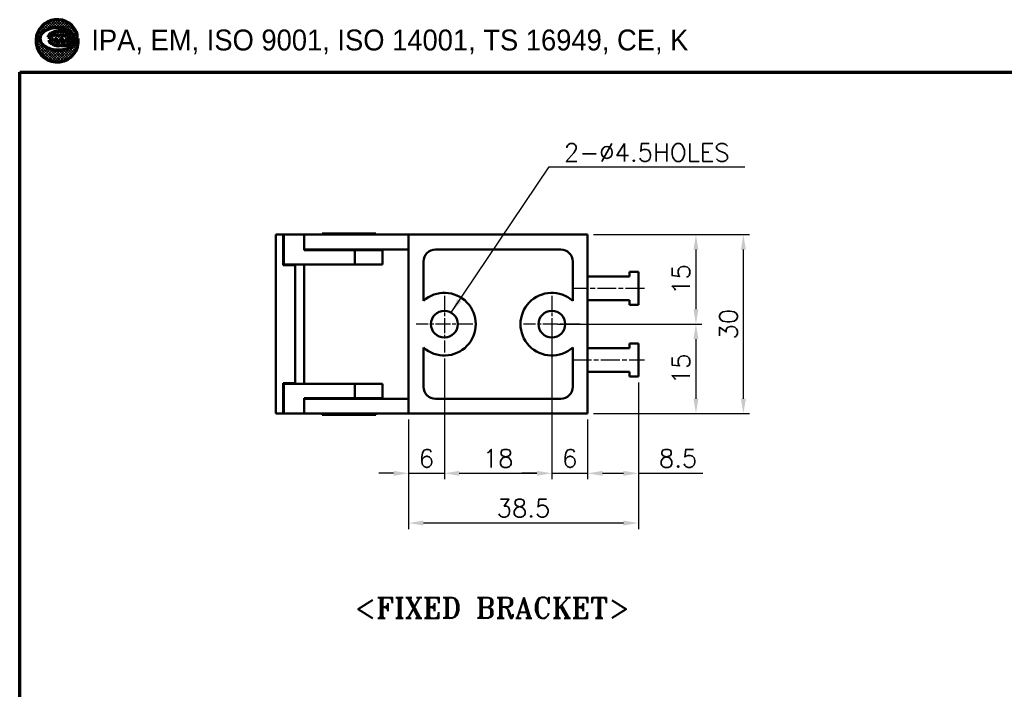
# Model space of a CAD drawing. Header units: millimetres. Extents: x 10 to 410, y -332 to 439.
# Tile 3 of 11: x 10 to 175, y 184 to 296. Entities that reach past the tile are written whole.
import ezdxf

# ---------------------------------------------------------------- set-up
doc = ezdxf.new("R2010")
doc.units = ezdxf.units.MM
doc.linetypes.add('CHAIN', pattern=[0.35429999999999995, 0.2362, -0.0295, 0.0591, -0.0295])
doc.layers.get('0').update_dxf_attribs({"lineweight": 25})
for name, color, linetype, lineweight in [('D', 7, 'Continuous', 25), ('경계(ISO)', 7, 'Continuous', 70), ('기호(ISO)', 7, 'Continuous', 25), ('스케치 형상(ISO)', 7, 'Continuous', 25), ('외형선(ISO)', 7, 'Continuous', 50), ('중심 표식(ISO)', 1, 'CHAIN', 25), ('중심선(ISO)', 1, 'CHAIN', 25), ('치수(ISO)', 7, 'Continuous', 25)]:
    doc.layers.add(name, color=color, linetype=linetype, lineweight=lineweight)
doc.styles.add('주 문자 (ISO)', font='tahoma.ttf')
doc.styles.add('한신치수', font='RomanS.shx')
doc.dimstyles.new('한신체인', dxfattribs={"dimtxt": 3, "dimasz": 2.5, "dimexe": 1, "dimexo": 1, "dimgap": 1, "dimtad": 1, "dimrnd": 1e-08, "dimdsep": 46, "dimtxsty": '한신치수', "dimcen": 0.09, "dimdle": 10, "dimclrd": 3, "dimclre": 3, "dimclrt": 3, "dimazin": 2, "dimtfac": 1.168400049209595, "dimtmove": 0, "dimatfit": 3, "dimfxl": 0, "dimtolj": 1, "dimlwd": -1, "dimlwe": -1, "dimarcsym": 0})
doc.dimstyles.new('한신체인$7', dxfattribs={"dimtxt": 3, "dimasz": 2.5, "dimexe": 1, "dimexo": 1, "dimgap": 1, "dimtad": 1, "dimrnd": 1e-08, "dimdsep": 46, "dimtxsty": '한신치수', "dimcen": 0.09, "dimdle": 10, "dimclrd": 3, "dimclre": 3, "dimclrt": 3, "dimazin": 2, "dimtfac": 1.168400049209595, "dimtmove": 0, "dimatfit": 3, "dimfxl": 0, "dimtolj": 1, "dimlwd": 25, "dimlwe": -1, "dimarcsym": 0})
pattern_1 = [(45, (0, 0), (-0.2245064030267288, 0.2245064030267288), []), (135, (0, 0), (-0.2245064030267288, -0.2245064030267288), [])]

# ---------------------------------------------------------------- blocks, each defined once
blk = doc.blocks.new('경계 도면틀')
at = {"layer": '경계(ISO)', "lineweight": 25}
h = blk.add_hatch(dxfattribs=at)
h.set_pattern_fill('ANSI37', color=256, scale=2.54, style=0)
h.set_pattern_definition(pattern_1)
edge = h.paths.add_edge_path()
edge.add_line((19.81047347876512, 292.6326418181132), (19.79857092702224, 292.6207392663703))
edge.add_arc((18.15139350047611, 292.930926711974), 1.676129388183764, 308.7112019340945, 349.3352671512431, ccw=False)
edge.add_arc((16.63447834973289, 294.8235878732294), 4.101659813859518, 285.46382553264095, 308.7112019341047, ccw=False)
edge.add_arc((16.43263097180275, 295.5532145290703), 4.858691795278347, 262.9720148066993, 285.4638255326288, ccw=False)
edge.add_arc((16.31207947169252, 294.5753501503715), 3.873424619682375, 233.28355094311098, 262.9720148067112, ccw=False)
edge.add_arc((14.91409908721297, 292.7009388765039), 1.535098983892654, 191.6245673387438, 233.2835509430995, ccw=False)
edge.add_arc((14.52716886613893, 292.6213405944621), 1.140066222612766, 142.7466208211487, 191.6245673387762, ccw=False)
edge.add_arc((15.6426153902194, 291.7730315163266), 2.541440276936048, 113.76810811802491, 142.7466208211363, ccw=False)
edge.add_arc((16.14456292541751, 290.633246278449), 3.786856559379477, 96.1155883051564, 113.76810811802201, ccw=False)
edge.add_arc((16.2152321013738, 289.9736765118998), 4.450201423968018, 76.12566468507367, 96.115588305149, ccw=False)
edge.add_arc((16.55634841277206, 291.3547160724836), 3.027657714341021, 46.815064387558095, 76.1256646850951, ccw=False)
edge.add_arc((17.71128142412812, 292.585242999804), 1.340036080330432, 0.5476667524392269, 46.81506438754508, ccw=False)
edge.add_arc((18.4783183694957, 292.5925750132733), 0.5729640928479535, -90, 0.5476667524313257, ccw=False)
edge.add_line((18.4783183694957, 292.0196109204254), (18.03365811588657, 292.0196109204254))
edge.add_line((18.03365811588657, 292.0196109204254), (18.23838297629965, 292.3000615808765))
edge.add_arc((18.01534613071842, 292.3863306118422), 0.2391396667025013, 338.8538918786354, 505.8085891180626)
edge.add_line((17.8175382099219, 292.5207173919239), (17.47709640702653, 292.0196109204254))
edge.add_line((17.47709640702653, 292.0196109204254), (17.03243615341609, 292.0196109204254))
edge.add_line((17.03243615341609, 292.0196109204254), (17.23716101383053, 292.3000615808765))
edge.add_arc((17.01138058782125, 292.3810180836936), 0.2398556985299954, 340.274045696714, 505.808589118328)
edge.add_line((16.8129803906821, 292.51580724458), (16.47587444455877, 292.0196109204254))
edge.add_line((16.47587444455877, 292.0196109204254), (15.99292660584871, 292.0196109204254))
edge.add_line((15.99292660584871, 292.0196109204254), (16.22391209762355, 292.3360357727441))
edge.add_arc((16.01502655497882, 292.3684582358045), 0.2113868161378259, 351.1771591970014, 476.5650511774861)
edge.add_arc((15.51976706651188, 292.8580716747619), 0.5009055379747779, 270.5301886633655, 323.1301023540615, ccw=False)
edge.add_line((15.52440214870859, 292.3571875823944), (14.91364773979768, 292.3543617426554))
edge.add_arc((15.39018631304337, 292.3399047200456), 0.4767578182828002, 178.2623182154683, 231.3171514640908)
edge.add_arc((17.01802832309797, 294.3730306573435), 3.081267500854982, 231.3171514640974, 242.4725885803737)
edge.add_arc((16.51978772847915, 293.4170363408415), 2.00322815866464, 242.4725885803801, 275.756318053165)
edge.add_arc((16.86749715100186, 289.9677466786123), 1.463542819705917, 86.25628827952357, 95.7563180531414, ccw=False)
edge.add_arc((17.19248622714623, 294.934474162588), 3.513805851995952, 266.2562882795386, 298.2348941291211)
edge.add_arc((18.16148453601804, 293.1299397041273), 1.465562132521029, 298.2348941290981, 385.769475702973)
edge.add_arc((16.28821602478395, 292.2255972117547), 3.545699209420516, 25.76947570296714, 366.5920624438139)
h = blk.add_hatch(dxfattribs=at)
h.set_pattern_fill('ANSI37', color=256, scale=2.54, style=0)
h.set_pattern_definition(pattern_1)
edge = h.paths.add_edge_path()
edge.add_line((18.12690101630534, 293.4330375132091), (17.86168296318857, 293.5849738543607))
edge.add_line((17.86168296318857, 293.5849738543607), (17.55212519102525, 293.7046355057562))
edge.add_line((17.55212519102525, 293.7046355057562), (17.21016339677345, 293.7872145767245))
edge.add_line((17.21016339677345, 293.7872145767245), (16.84735151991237, 293.8303349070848))
edge.add_line((16.84735151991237, 293.8303349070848), (16.47693664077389, 293.8318709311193))
edge.add_line((16.47693664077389, 293.8318709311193), (16.11334314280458, 293.7919596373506))
edge.add_line((16.11334314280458, 293.7919596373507), (15.76927683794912, 293.7121175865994))
edge.add_line((15.76927683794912, 293.7121175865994), (15.45785061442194, 293.5954467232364))
edge.add_line((15.45785061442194, 293.5954467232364), (15.18811167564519, 293.4454642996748))
edge.add_line((15.18811167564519, 293.4454642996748), (14.9722938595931, 293.2682444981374))
edge.add_line((14.9722938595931, 293.2682444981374), (14.81725830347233, 293.0699836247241))
edge.add_line((14.81725830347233, 293.0699836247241), (14.72882466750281, 292.8580904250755))
edge.add_line((14.72882466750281, 292.8580904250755), (15.31139322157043, 292.8580904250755))
edge.add_arc((15.31139322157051, 293.1672913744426), 0.3092009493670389, 270, 320.7035197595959)
edge.add_arc((15.9599786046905, 292.7189499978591), 0.4809270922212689, 103.32792332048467, 148.3279233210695, ccw=False)
edge.add_arc((15.95955378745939, 292.7207431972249), 0.4790842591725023, 18.736508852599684, 103.32792332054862, ccw=False)
edge.add_arc((16.95684854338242, 292.579809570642), 0.6184018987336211, 106.526616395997, 151.5266163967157, ccw=False)
edge.add_arc((16.93057143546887, 292.6683685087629), 0.5260267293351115, 23.55147854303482, 106.5266163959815, ccw=False)
edge.add_line((17.41278089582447, 292.8785545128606), (17.41775811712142, 292.8835317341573))
edge.add_arc((17.90371058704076, 292.6092919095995), 0.5579939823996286, 62.412483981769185, 150.5624563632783, ccw=False)
edge.add_arc((17.85725572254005, 292.5203847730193), 0.6583061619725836, 8.858454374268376, 62.41248398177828, ccw=False)
edge.add_arc((18.54638145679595, 292.6277870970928), 0.03913884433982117, 188.8584543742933, 372.6514405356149)
edge.add_line((18.584570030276, 292.6363592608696), (18.57203873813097, 292.8417184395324))
edge.add_line((18.57203873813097, 292.8417184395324), (18.48890675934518, 293.0542456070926))
edge.add_line((18.48890675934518, 293.0542456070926), (18.37573150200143, 293.2046875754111))
edge.add_line((18.37573150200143, 293.2046875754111), (18.26005146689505, 293.3203676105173))
edge.add_line((18.26005146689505, 293.3203676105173), (18.12690101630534, 293.4330375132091))
at = {"color": 7}
for p, q in [((17.41278089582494, 292.8785545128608), (17.41775811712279, 292.8835317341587)), ((18.37573150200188, 293.2046875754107), (18.26005146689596, 293.3203676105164)), ((19.79857092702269, 292.6207392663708), (19.81047347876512, 292.6326418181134)), ((19.80798373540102, 292.6536371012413), (19.80493556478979, 292.6566852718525))]:
    blk.add_line(p, q, dxfattribs=at)
at = {"layer": 'D', "color": 7}
for p, q in [((15.45785061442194, 293.5954467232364), (15.18811167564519, 293.4454642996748)), ((15.76927683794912, 293.7121175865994), (15.45785061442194, 293.5954467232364)), ((16.11334314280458, 293.7919596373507), (15.76927683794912, 293.7121175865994)), ((16.47693664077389, 293.8318709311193), (16.11334314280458, 293.7919596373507)), ((16.84735151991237, 293.8303349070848), (16.47693664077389, 293.8318709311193)), ((17.21016339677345, 293.7872145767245), (16.84735151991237, 293.8303349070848)), ((17.55212519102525, 293.7046355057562), (17.21016339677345, 293.7872145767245)), ((17.86168296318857, 293.5849738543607), (17.55212519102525, 293.7046355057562)), ((14.81725830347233, 293.0699836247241), (14.72882466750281, 292.8580904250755)), ((14.72882466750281, 292.8580904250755), (15.31139322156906, 292.8580904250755)), ((14.9722938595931, 293.2682444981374), (14.81725830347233, 293.0699836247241)), ((14.91364773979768, 292.3543617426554), (15.51976706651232, 292.3571661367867)), ((15.18811167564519, 293.4454642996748), (14.9722938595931, 293.2682444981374)), ((16.22391209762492, 292.3360357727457), (15.99292660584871, 292.0196109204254)), ((15.99292660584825, 292.0196109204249), (16.22247980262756, 292.3340736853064)), ((15.99292660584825, 292.0196109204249), (16.47587444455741, 292.0196109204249)), ((15.99292660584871, 292.0196109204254), (16.47587444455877, 292.0196109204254)), ((16.47587444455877, 292.0196109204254), (16.81298039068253, 292.51580724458)), ((16.47587444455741, 292.0196109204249), (16.81298039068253, 292.5158072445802)), ((17.03243615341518, 292.0196109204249), (17.23716101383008, 292.3000615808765)), ((17.23716101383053, 292.3000615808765), (17.03243615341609, 292.0196109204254)), ((17.03243615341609, 292.0196109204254), (17.47709640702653, 292.0196109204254)), ((17.03243615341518, 292.0196109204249), (17.47709640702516, 292.0196109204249)), ((17.47709640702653, 292.0196109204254), (17.81753820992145, 292.5207173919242)), ((17.47709640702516, 292.0196109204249), (17.81753820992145, 292.5207173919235)), ((18.12690101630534, 293.4330375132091), (17.86168296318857, 293.5849738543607)), ((18.03365811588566, 292.0196109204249), (18.23838297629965, 292.3000615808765)), ((18.23838297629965, 292.3000615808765), (18.03365811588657, 292.0196109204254)), ((18.03365811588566, 292.0196109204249), (18.47831836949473, 292.0196109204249)), ((18.03365811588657, 292.0196109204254), (18.47831836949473, 292.0196109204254)), ((18.33889979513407, 293.2536473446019), (18.12690101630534, 293.4330375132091)), ((18.48890675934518, 293.0542456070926), (18.33889979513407, 293.2536473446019)), ((18.57203873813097, 292.8417184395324), (18.48890675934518, 293.0542456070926)), ((18.58532897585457, 292.6239218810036), (18.57203873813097, 292.8417184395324))]:
    blk.add_line(p, q, dxfattribs=at)
for centre, radius, start, end in [((16.28821602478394, 292.2255972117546), 3.545699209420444, 25.76947570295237, 187.1352691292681), ((15.64261539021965, 291.7730315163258), 2.541440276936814, 113.7681081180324, 142.7466208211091), ((16.14456292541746, 290.6332462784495), 3.786856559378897, 96.11558830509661, 113.7681081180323), ((16.21523210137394, 289.973676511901), 4.450201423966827, 76.12566468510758, 96.1155883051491), ((16.55634841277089, 291.3547160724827), 3.027657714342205, 46.81506438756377, 76.12566468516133), ((18.16148453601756, 293.1299397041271), 1.465562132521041, 298.2348941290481, 25.76947570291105), ((14.52716886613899, 292.6213405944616), 1.140066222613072, 142.7466208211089, 191.6245673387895), ((14.91409908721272, 292.7009388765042), 1.535098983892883, 191.6245673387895, 233.2835509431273), ((15.39018631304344, 292.3399047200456), 0.4767578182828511, 178.2623182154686, 231.3171514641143), ((17.01802832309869, 294.3730306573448), 3.081267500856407, 231.317151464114, 242.4725885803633), ((15.31139322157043, 293.1672913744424), 0.3092009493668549, 270, 320.7035197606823), ((15.51976706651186, 292.8580716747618), 0.5009055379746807, 270, 323.1301023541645), ((15.95997860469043, 292.7189499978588), 0.4809270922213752, 103.3279233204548, 148.327923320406), ((15.95955378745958, 292.720743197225), 0.4790842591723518, 18.73650885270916, 103.3279233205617), ((16.01502655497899, 292.3684582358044), 0.2113868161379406, 351.1771591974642, 116.5650511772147), ((16.95684854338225, 292.5798095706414), 0.618401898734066, 106.526616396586, 151.5266163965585), ((16.93057143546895, 292.6683685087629), 0.5260267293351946, 23.0863403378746, 106.5266163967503), ((17.01138058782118, 292.3810180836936), 0.2398556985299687, 340.2740456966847, 145.808589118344), ((17.90371058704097, 292.6092919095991), 0.5579939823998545, 62.4124839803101, 152.4124839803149), ((17.87055481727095, 292.519567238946), 0.5779998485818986, 142.8269931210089, 142.964700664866), ((17.87055481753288, 292.519567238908), 0.577999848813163, 142.0988733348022, 142.8269931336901), ((18.01534613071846, 292.3863306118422), 0.239139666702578, 338.8538918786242, 145.8085891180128), ((17.84055662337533, 292.5050791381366), 0.02782808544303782, 137.4026501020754, 145.8085891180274), ((17.85725572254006, 292.5203847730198), 0.658306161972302, 8.858454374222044, 62.41248398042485), ((18.47831836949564, 292.5925750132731), 0.5729640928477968, 270, 0.54766675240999), ((18.54638145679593, 292.6277870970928), 0.03913884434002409, 188.8584543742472, 354.3324300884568), ((17.71128142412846, 292.5852429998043), 1.340036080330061, 0.5476667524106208, 46.81506438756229), ((18.15139350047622, 292.9309267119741), 1.676129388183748, 308.7112019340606, 350.9063464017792), ((16.3120794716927, 294.5753501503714), 3.873424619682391, 233.283550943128, 262.9720148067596), ((16.51978772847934, 293.417036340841), 2.003228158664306, 242.4725885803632, 275.7563180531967), ((16.43263097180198, 295.5532145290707), 4.858691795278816, 262.9720148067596, 285.4638255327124), ((16.86749715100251, 289.9677466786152), 1.463542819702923, 86.2562882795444, 95.75631805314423), ((17.19248622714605, 294.9344741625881), 3.513805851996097, 266.2562882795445, 298.2348941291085), ((16.63447834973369, 294.823587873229), 4.101659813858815, 285.4638255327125, 308.7112019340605)]:
    blk.add_arc(centre, radius, start, end, dxfattribs=at)
at = {"layer": '경계(ISO)'}
for p, q in [((15.45785061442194, 293.5954467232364), (15.18811167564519, 293.4454642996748)), ((15.76927683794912, 293.7121175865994), (15.45785061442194, 293.5954467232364)), ((16.11334314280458, 293.7919596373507), (15.76927683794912, 293.7121175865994)), ((16.47693664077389, 293.8318709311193), (16.11334314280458, 293.7919596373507)), ((16.84735151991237, 293.8303349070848), (16.47693664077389, 293.8318709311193)), ((17.21016339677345, 293.7872145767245), (16.84735151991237, 293.8303349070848)), ((17.55212519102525, 293.7046355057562), (17.21016339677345, 293.7872145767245)), ((17.86168296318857, 293.5849738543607), (17.55212519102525, 293.7046355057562)), ((14.81725830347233, 293.0699836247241), (14.72882466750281, 292.8580904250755)), ((14.72882466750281, 292.8580904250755), (15.31139322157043, 292.8580904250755)), ((14.9722938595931, 293.2682444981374), (14.81725830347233, 293.0699836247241)), ((15.52440214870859, 292.3571875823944), (14.91364773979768, 292.3543617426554)), ((15.18811167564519, 293.4454642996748), (14.9722938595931, 293.2682444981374)), ((15.99292660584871, 292.0196109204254), (16.22391209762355, 292.3360357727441)), ((16.47587444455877, 292.0196109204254), (15.99292660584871, 292.0196109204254)), ((16.81298039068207, 292.51580724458), (16.47587444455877, 292.0196109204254)), ((17.03243615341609, 292.0196109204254), (17.23716101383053, 292.3000615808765)), ((17.47709640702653, 292.0196109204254), (17.03243615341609, 292.0196109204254)), ((17.41278089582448, 292.8785545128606), (17.41775811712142, 292.8835317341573)), ((17.81753820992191, 292.5207173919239), (17.47709640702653, 292.0196109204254)), ((18.12690101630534, 293.4330375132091), (17.86168296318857, 293.5849738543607)), ((18.03365811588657, 292.0196109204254), (18.23838297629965, 292.3000615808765)), ((18.47831836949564, 292.0196109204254), (18.03365811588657, 292.0196109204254)), ((18.26005146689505, 293.3203676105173), (18.12690101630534, 293.4330375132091)), ((18.37573150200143, 293.2046875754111), (18.26005146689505, 293.3203676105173)), ((18.48890675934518, 293.0542456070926), (18.37573150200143, 293.2046875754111)), ((18.57203873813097, 292.8417184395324), (18.48890675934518, 293.0542456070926)), ((18.58457003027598, 292.6363592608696), (18.57203873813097, 292.8417184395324)), ((19.81047347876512, 292.6326418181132), (19.79857092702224, 292.6207392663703)), ((10, 10), (9.999999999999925, 287)), ((9.999999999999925, 287), (190, 287))]:
    blk.add_line(p, q, dxfattribs=at)
for centre, radius, start, end in [((16.28821602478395, 292.2255972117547), 3.545699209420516, 25.76947570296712, 187.1352691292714), ((15.6426153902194, 291.7730315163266), 2.541440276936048, 113.7681081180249, 142.7466208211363), ((16.14456292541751, 290.633246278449), 3.786856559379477, 96.11558830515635, 113.7681081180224), ((16.2152321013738, 289.9736765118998), 4.450201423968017, 76.12566468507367, 96.11558830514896), ((16.55634841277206, 291.3547160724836), 3.027657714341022, 46.81506438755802, 76.12566468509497), ((18.16148453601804, 293.1299397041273), 1.465562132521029, 298.2348941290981, 25.769475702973), ((16.28821602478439, 292.2255972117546), 3.545699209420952, 187.1352691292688, 6.592062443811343), ((14.52716886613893, 292.6213405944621), 1.140066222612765, 142.7466208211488, 191.6245673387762), ((14.91409908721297, 292.7009388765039), 1.535098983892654, 191.6245673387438, 233.2835509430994), ((15.39018631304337, 292.3399047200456), 0.4767578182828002, 178.2623182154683, 231.3171514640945), ((17.01802832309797, 294.3730306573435), 3.081267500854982, 231.3171514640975, 242.4725885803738), ((15.31139322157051, 293.1672913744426), 0.3092009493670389, 270, 320.7035197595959), ((15.51976706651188, 292.8580716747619), 0.5009055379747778, 270.5301886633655, 323.1301023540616), ((15.9599786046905, 292.7189499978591), 0.4809270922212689, 103.3279233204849, 148.3279233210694), ((15.95955378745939, 292.7207431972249), 0.4790842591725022, 18.7365088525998, 103.3279233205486), ((16.01502655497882, 292.3684582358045), 0.211386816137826, 351.1771591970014, 116.5650511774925), ((16.95684854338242, 292.579809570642), 0.618401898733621, 106.5266163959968, 151.5266163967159), ((16.93057143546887, 292.6683685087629), 0.5260267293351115, 23.5514785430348, 106.5266163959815), ((17.01138058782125, 292.3810180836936), 0.2398556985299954, 340.274045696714, 145.8085891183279), ((17.90371058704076, 292.6092919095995), 0.5579939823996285, 62.41248398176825, 150.5624563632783), ((18.01534613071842, 292.3863306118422), 0.2391396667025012, 338.8538918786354, 145.8085891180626), ((17.85725572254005, 292.5203847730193), 0.6583061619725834, 8.858454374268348, 62.41248398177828), ((18.4783183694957, 292.5925750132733), 0.5729640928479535, 270, 0.5476667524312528), ((18.54638145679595, 292.6277870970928), 0.03913884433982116, 188.8584543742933, 12.65144053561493), ((17.71128142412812, 292.585242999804), 1.340036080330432, 0.5476667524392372, 46.81506438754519), ((18.15139350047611, 292.930926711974), 1.676129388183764, 308.7112019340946, 349.3352671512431), ((16.31207947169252, 294.5753501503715), 3.873424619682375, 233.2835509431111, 262.9720148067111), ((16.51978772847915, 293.4170363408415), 2.00322815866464, 242.4725885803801, 275.7563180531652), ((16.43263097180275, 295.5532145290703), 4.858691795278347, 262.9720148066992, 285.4638255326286), ((16.86749715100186, 289.9677466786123), 1.463542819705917, 86.25628827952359, 95.75631805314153), ((17.19248622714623, 294.934474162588), 3.513805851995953, 266.2562882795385, 298.2348941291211), ((16.63447834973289, 294.8235878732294), 4.101659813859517, 285.463825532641, 308.7112019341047)]:
    blk.add_arc(centre, radius, start, end, dxfattribs=at)
at = {"layer": '경계(ISO)', "insert": (21.99999999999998, 292.0408560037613), "char_height": 3.499999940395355, "attachment_point": 4, "style": '주 문자 (ISO)'}
blk.add_mtext('\\f굴림|b0|i0;\\H3.5000;IPA, EM, ISO 9001, ISO 14001, TS 16949, CE, K', dxfattribs=at)
blk = doc.blocks.new('FIX BRACKET')
at = {"layer": '기호(ISO)', "color": 2, "insert": (-25.48947811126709, 1.857273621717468), "char_height": 3.499999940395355, "attachment_point": 1, "style": '주 문자 (ISO)'}
blk.add_mtext('\\fRomanT|b0|i0;\\H3.5000;<FIXED BRACKET>', dxfattribs=at)
blk = doc.blocks.new('*D40')
at = {"layer": 'Defpoints', "color": 0, "transparency": 16777216}
for p in [(81.14124720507, 239.992600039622), (75.14124720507, 229.742600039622), (81.14124720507, 219.742600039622)]:
    blk.add_point(p, dxfattribs=at)
at = {"layer": '치수(ISO)', "color": 3, "transparency": 16777216}
for p, q in [((81.14124720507, 238.992600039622), (81.14124720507, 218.742600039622)), ((75.14124720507, 228.742600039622), (75.14124720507, 218.742600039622)), ((72.64124720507, 219.742600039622), (70.14124720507, 219.742600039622)), ((75.14124720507, 219.742600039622), (81.14124720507, 219.742600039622)), ((83.64124720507, 219.742600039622), (86.14124720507, 219.742600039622))]:
    blk.add_line(p, q, dxfattribs=at)
for points in [[(72.64124720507, 220.1592667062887), (72.64124720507, 219.3259333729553), (75.14124720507, 219.742600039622)], [(83.64124720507, 220.1592667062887), (83.64124720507, 219.3259333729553), (81.14124720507, 219.742600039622)]]:
    blk.add_solid(points, dxfattribs=at)
at = {"layer": '치수(ISO)', "color": 3, "transparency": 16777216, "insert": (78.14124720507, 222.242600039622), "char_height": 3, "attachment_point": 5, "style": '한신치수'}
blk.add_mtext('\\A1;6', dxfattribs=at)
blk = doc.blocks.new('*D41')
at = {"layer": 'Defpoints', "color": 0, "transparency": 16777216}
for p in [(81.14124720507, 239.992600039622), (99.14124720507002, 239.992600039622), (99.14124720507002, 219.742600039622)]:
    blk.add_point(p, dxfattribs=at)
at = {"layer": '치수(ISO)', "color": 3, "transparency": 16777216}
for p, q in [((81.14124720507, 238.992600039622), (81.14124720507, 218.742600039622)), ((99.14124720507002, 238.992600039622), (99.14124720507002, 218.742600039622)), ((83.64124720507, 219.742600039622), (96.64124720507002, 219.742600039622))]:
    blk.add_line(p, q, dxfattribs=at)
for points in [[(83.64124720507, 220.1592667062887), (83.64124720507, 219.3259333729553), (81.14124720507, 219.742600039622)], [(96.64124720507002, 220.1592667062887), (96.64124720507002, 219.3259333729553), (99.14124720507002, 219.742600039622)]]:
    blk.add_solid(points, dxfattribs=at)
at = {"layer": '치수(ISO)', "color": 3, "transparency": 16777216, "insert": (90.14124720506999, 222.242600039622), "char_height": 3, "attachment_point": 5, "style": '한신치수'}
blk.add_mtext('\\A1;18', dxfattribs=at)
blk = doc.blocks.new('*D42')
at = {"layer": 'Defpoints', "color": 0, "transparency": 16777216}
for p in [(99.14124720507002, 244.742600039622), (105.14124720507, 229.742600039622), (105.14124720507, 219.742600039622)]:
    blk.add_point(p, dxfattribs=at)
at = {"layer": '치수(ISO)', "color": 3, "transparency": 16777216}
for p, q in [((99.14124720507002, 243.742600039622), (99.14124720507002, 218.742600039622)), ((105.14124720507, 228.742600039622), (105.14124720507, 218.742600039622)), ((96.64124720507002, 219.742600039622), (94.14124720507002, 219.742600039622)), ((99.14124720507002, 219.742600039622), (105.14124720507, 219.742600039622)), ((107.64124720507, 219.742600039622), (110.14124720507, 219.742600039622))]:
    blk.add_line(p, q, dxfattribs=at)
for points in [[(96.64124720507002, 220.1592667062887), (96.64124720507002, 219.3259333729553), (99.14124720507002, 219.742600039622)], [(107.64124720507, 220.1592667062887), (107.64124720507, 219.3259333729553), (105.14124720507, 219.742600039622)]]:
    blk.add_solid(points, dxfattribs=at)
at = {"layer": '치수(ISO)', "color": 3, "transparency": 16777216, "insert": (102.14124720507, 222.242600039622), "char_height": 3, "attachment_point": 5, "style": '한신치수'}
blk.add_mtext('\\A1;6', dxfattribs=at)
blk = doc.blocks.new('*D43')
at = {"layer": 'Defpoints', "color": 0, "transparency": 16777216}
for p in [(113.64124720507, 235.992600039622), (105.14124720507, 229.742600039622), (113.64124720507, 219.742600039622)]:
    blk.add_point(p, dxfattribs=at)
at = {"layer": '치수(ISO)', "color": 3, "transparency": 16777216}
for p, q in [((113.64124720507, 234.992600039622), (113.64124720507, 218.742600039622)), ((105.14124720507, 228.742600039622), (105.14124720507, 218.742600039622)), ((107.64124720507, 219.742600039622), (111.14124720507, 219.742600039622)), ((113.64124720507, 219.742600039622), (124.4269614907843, 219.742600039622))]:
    blk.add_line(p, q, dxfattribs=at)
for points in [[(107.64124720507, 220.1592667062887), (107.64124720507, 219.3259333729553), (105.14124720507, 219.742600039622)], [(111.14124720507, 220.1592667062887), (111.14124720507, 219.3259333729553), (113.64124720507, 219.742600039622)]]:
    blk.add_solid(points, dxfattribs=at)
at = {"layer": '치수(ISO)', "color": 3, "transparency": 16777216, "insert": (120.2841043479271, 222.242600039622), "char_height": 3, "attachment_point": 5, "style": '한신치수'}
blk.add_mtext('\\A1;8.5', dxfattribs=at)
blk = doc.blocks.new('*D44')
at = {"layer": 'Defpoints', "color": 0, "transparency": 16777216}
for p in [(113.64124720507, 235.992600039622), (75.14124720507, 229.742600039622), (75.14124720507, 211.4080473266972)]:
    blk.add_point(p, dxfattribs=at)
at = {"layer": '치수(ISO)', "color": 3, "transparency": 16777216}
for p, q in [((113.64124720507, 234.992600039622), (113.64124720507, 210.4080473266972)), ((75.14124720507, 228.742600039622), (75.14124720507, 210.4080473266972)), ((111.14124720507, 211.4080473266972), (77.64124720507, 211.4080473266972))]:
    blk.add_line(p, q, dxfattribs=at)
for points in [[(77.64124720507, 211.8247139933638), (77.64124720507, 210.9913806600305), (75.14124720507, 211.4080473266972)], [(111.14124720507, 211.8247139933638), (111.14124720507, 210.9913806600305), (113.64124720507, 211.4080473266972)]]:
    blk.add_solid(points, dxfattribs=at)
at = {"layer": '치수(ISO)', "color": 3, "transparency": 16777216, "insert": (94.39124720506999, 213.9080473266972), "char_height": 3, "attachment_point": 5, "style": '한신치수'}
blk.add_mtext('\\A1;38.5', dxfattribs=at)
blk = doc.blocks.new('*D45')
at = {"layer": 'Defpoints', "color": 0, "transparency": 16777216}
for p in [(105.14124720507, 259.742600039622), (103.89124720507, 244.742600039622), (123.2792306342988, 244.742600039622)]:
    blk.add_point(p, dxfattribs=at)
at = {"layer": '치수(ISO)', "color": 3, "transparency": 16777216}
for p, q in [((106.14124720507, 259.742600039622), (124.2792306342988, 259.742600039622)), ((123.2792306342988, 257.242600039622), (123.2792306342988, 247.242600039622)), ((104.89124720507, 244.742600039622), (124.2792306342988, 244.742600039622))]:
    blk.add_line(p, q, dxfattribs=at)
for points in [[(122.8625639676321, 257.242600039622), (123.6958973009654, 257.242600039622), (123.2792306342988, 259.742600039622)], [(122.8625639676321, 247.242600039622), (123.6958973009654, 247.242600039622), (123.2792306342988, 244.742600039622)]]:
    blk.add_solid(points, dxfattribs=at)
at = {"layer": '치수(ISO)', "color": 3, "transparency": 16777216, "insert": (120.7792306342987, 252.242600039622), "char_height": 3, "attachment_point": 5, "rotation": 90, "style": '한신치수'}
blk.add_mtext('\\A1;15', dxfattribs=at)
blk = doc.blocks.new('*D46')
at = {"layer": 'Defpoints', "color": 0, "transparency": 16777216}
for p in [(99.14124720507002, 244.742600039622), (105.14124720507, 229.742600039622), (123.2792306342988, 229.742600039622)]:
    blk.add_point(p, dxfattribs=at)
at = {"layer": '치수(ISO)', "color": 3, "transparency": 16777216}
for p, q in [((100.14124720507, 244.742600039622), (124.2792306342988, 244.742600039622)), ((123.2792306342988, 242.242600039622), (123.2792306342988, 232.242600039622)), ((106.14124720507, 229.742600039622), (124.2792306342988, 229.742600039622))]:
    blk.add_line(p, q, dxfattribs=at)
for points in [[(122.8625639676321, 242.242600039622), (123.6958973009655, 242.242600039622), (123.2792306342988, 244.742600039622)], [(122.8625639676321, 232.242600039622), (123.6958973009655, 232.242600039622), (123.2792306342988, 229.742600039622)]]:
    blk.add_solid(points, dxfattribs=at)
at = {"layer": '치수(ISO)', "color": 3, "transparency": 16777216, "insert": (120.7792306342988, 237.242600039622), "char_height": 3, "attachment_point": 5, "rotation": 90, "style": '한신치수'}
blk.add_mtext('\\A1;15', dxfattribs=at)
blk = doc.blocks.new('*D47')
at = {"layer": 'Defpoints', "color": 0, "transparency": 16777216}
for p in [(105.14124720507, 259.742600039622), (131.2279407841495, 259.7426000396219), (105.14124720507, 229.742600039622)]:
    blk.add_point(p, dxfattribs=at)
at = {"layer": '치수(ISO)', "color": 3, "transparency": 16777216}
for p, q in [((106.14124720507, 259.742600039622), (132.2279407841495, 259.7426000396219)), ((131.2279407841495, 232.242600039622), (131.2279407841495, 257.2426000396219)), ((106.14124720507, 229.742600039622), (132.2279407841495, 229.742600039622))]:
    blk.add_line(p, q, dxfattribs=at)
for points in [[(130.8112741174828, 257.2426000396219), (131.6446074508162, 257.2426000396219), (131.2279407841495, 259.7426000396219)], [(130.8112741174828, 232.242600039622), (131.6446074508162, 232.242600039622), (131.2279407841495, 229.742600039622)]]:
    blk.add_solid(points, dxfattribs=at)
at = {"layer": '치수(ISO)', "color": 3, "transparency": 16777216, "insert": (128.7279407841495, 244.742600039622), "char_height": 3, "attachment_point": 5, "rotation": 90, "style": '한신치수'}
blk.add_mtext('\\A1;30', dxfattribs=at)

msp = doc.modelspace()

# ---------------------------------------------------------------- linework, layer by layer
at = {"layer": '스케치 형상(ISO)', "lineweight": 50}
for p, q in [((79.64124720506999, 257.242600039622), (100.64124720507, 257.242600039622)), ((77.64124720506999, 248.6557190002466), (77.64124720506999, 255.242600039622)), ((102.64124720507, 255.242600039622), (102.64124720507, 248.6557190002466)), ((77.64124720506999, 234.242600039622), (77.64124720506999, 240.8294810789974)), ((102.64124720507, 240.8294810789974), (102.64124720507, 234.242600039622)), ((100.64124720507, 232.242600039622), (79.64124720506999, 232.242600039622))]:
    msp.add_line(p, q, dxfattribs=at)
for centre, radius, start, end in [((79.64124720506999, 255.242600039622), 2, 90, 180), ((100.64124720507, 255.242600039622), 2.000000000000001, 0, 90), ((81.14124720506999, 244.742600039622), 5.25, 228.1896851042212, 131.8103148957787), ((99.14124720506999, 244.742600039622), 5.25, 48.18968510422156, 311.8103148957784), ((79.64124720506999, 234.242600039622), 2, 180, 270), ((100.64124720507, 234.242600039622), 2, 270, 0)]:
    msp.add_arc(centre, radius, start, end, dxfattribs=at)
at = {"layer": '외형선(ISO)'}
for p, q in [((54.14124720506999, 259.742600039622), (52.88612918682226, 259.742600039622)), ((52.88612918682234, 259.742600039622), (52.88612918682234, 258.742600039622)), ((54.14124720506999, 259.742600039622), (54.24124720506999, 259.742600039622)), ((54.14124720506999, 259.742600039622), (54.14124720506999, 258.742600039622)), ((57.64124720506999, 259.742600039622), (54.24124720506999, 259.742600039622)), ((54.24124720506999, 259.742600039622), (54.24124720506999, 254.742600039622)), ((57.64124720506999, 257.142600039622), (57.64124720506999, 259.742600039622)), ((57.64124720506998, 259.742600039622), (65.14124720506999, 259.742600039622)), ((60.64124720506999, 259.942600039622), (69.64124720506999, 259.942600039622)), ((60.64124720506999, 259.742600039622), (60.64124720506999, 259.942600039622)), ((75.14124720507, 259.742600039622), (65.14124720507, 259.742600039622)), ((69.64124720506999, 259.742600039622), (69.64124720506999, 259.942600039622)), ((105.14124720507, 259.742600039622), (75.14124720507, 259.742600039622)), ((75.14124720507, 229.742600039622), (75.14124720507, 259.742600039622)), ((105.14124720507, 259.742600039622), (105.14124720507, 229.742600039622)), ((52.88612918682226, 230.742600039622), (52.88612918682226, 258.742600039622)), ((54.14124720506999, 254.642600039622), (54.14124720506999, 258.742600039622)), ((65.14124720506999, 257.242600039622), (57.64124720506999, 257.242600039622)), ((65.14124720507, 257.142600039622), (57.64124720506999, 257.142600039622)), ((60.64124720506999, 257.142600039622), (60.64124720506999, 257.242600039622)), ((65.14124720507, 257.242600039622), (75.14124720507, 257.242600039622)), ((65.14124720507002, 257.142600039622), (66.14124720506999, 257.142600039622)), ((70.77041232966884, 257.142600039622), (66.14124720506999, 257.142600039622)), ((66.14124720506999, 254.742600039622), (66.14124720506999, 257.142600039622)), ((69.64124720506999, 257.142600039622), (69.64124720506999, 257.242600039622)), ((70.77041232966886, 257.142600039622), (70.77041232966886, 254.742600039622)), ((54.24124720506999, 254.742600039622), (54.14124720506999, 254.742600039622)), ((56.14124720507, 254.642600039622), (54.14124720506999, 254.642600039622)), ((54.24124720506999, 254.742600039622), (65.14124720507, 254.742600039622)), ((56.14124720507, 234.842600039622), (56.14124720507, 254.642600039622)), ((57.64124720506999, 234.742600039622), (57.64124720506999, 254.742600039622)), ((66.14124720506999, 254.742600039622), (65.14124720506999, 254.742600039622)), ((66.14124720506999, 254.742600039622), (70.77041232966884, 254.742600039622)), ((112.14124720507, 252.742600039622), (105.14124720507, 252.742600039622)), ((112.14124720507, 253.492600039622), (112.14124720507, 252.742600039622)), ((113.64124720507, 253.492600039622), (112.14124720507, 253.492600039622)), ((113.64124720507, 247.992600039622), (113.64124720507, 253.492600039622)), ((105.14124720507, 248.742600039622), (112.14124720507, 248.742600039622)), ((112.14124720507, 248.742600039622), (112.14124720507, 247.992600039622)), ((112.14124720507, 247.992600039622), (113.64124720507, 247.992600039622)), ((112.14124720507, 240.742600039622), (112.14124720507, 241.492600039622)), ((112.14124720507, 241.492600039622), (113.64124720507, 241.492600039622)), ((113.64124720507, 241.492600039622), (113.64124720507, 235.992600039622)), ((105.14124720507, 240.742600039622), (112.14124720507, 240.742600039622)), ((112.14124720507, 236.742600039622), (105.14124720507, 236.742600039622)), ((112.14124720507, 235.992600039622), (112.14124720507, 236.742600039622)), ((113.64124720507, 235.992600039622), (112.14124720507, 235.992600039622)), ((56.14124720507, 234.842600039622), (54.14124720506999, 234.842600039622)), ((54.14124720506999, 234.842600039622), (54.14124720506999, 230.742600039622)), ((54.24124720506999, 234.742600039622), (54.14124720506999, 234.742600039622)), ((54.24124720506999, 234.742600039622), (65.14124720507, 234.742600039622)), ((54.24124720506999, 229.742600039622), (54.24124720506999, 234.742600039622)), ((66.14124720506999, 234.742600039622), (65.14124720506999, 234.742600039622)), ((66.14124720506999, 234.742600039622), (70.77041232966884, 234.742600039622)), ((66.14124720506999, 234.742600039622), (66.14124720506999, 232.342600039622)), ((70.77041232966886, 232.342600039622), (70.77041232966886, 234.742600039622)), ((57.64124720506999, 232.342600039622), (57.64124720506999, 229.742600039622)), ((65.14124720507, 232.342600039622), (57.64124720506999, 232.342600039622)), ((65.14124720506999, 232.242600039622), (57.64124720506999, 232.242600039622)), ((60.64124720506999, 232.242600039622), (60.64124720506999, 232.342600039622)), ((65.14124720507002, 232.342600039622), (66.14124720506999, 232.342600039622)), ((65.14124720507, 232.242600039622), (75.14124720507, 232.242600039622)), ((70.77041232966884, 232.342600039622), (66.14124720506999, 232.342600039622)), ((69.64124720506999, 232.242600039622), (69.64124720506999, 232.342600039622)), ((52.88612918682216, 230.742600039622), (52.88612918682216, 229.742600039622)), ((54.14124720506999, 229.742600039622), (52.88612918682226, 229.742600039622)), ((54.14124720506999, 229.742600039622), (54.14124720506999, 230.742600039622)), ((54.14124720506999, 229.742600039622), (54.24124720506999, 229.742600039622)), ((57.64124720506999, 229.742600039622), (54.24124720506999, 229.742600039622)), ((57.64124720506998, 229.742600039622), (65.14124720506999, 229.742600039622)), ((60.64124720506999, 229.542600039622), (60.64124720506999, 229.742600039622)), ((60.64124720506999, 229.542600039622), (69.64124720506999, 229.542600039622)), ((75.14124720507, 229.742600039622), (65.14124720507, 229.742600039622)), ((69.64124720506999, 229.542600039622), (69.64124720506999, 229.742600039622)), ((105.14124720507, 229.742600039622), (75.14124720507, 229.742600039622))]:
    msp.add_line(p, q, dxfattribs=at)
for centre in [(81.14124720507, 244.742600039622), (99.14124720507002, 244.742600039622)]:
    msp.add_circle(centre, 2.25, dxfattribs=at)
at = {"layer": '중심 표식(ISO)', "linetype": 'CHAIN', "ltscale": 10.55637073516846}
for p, q in [((81.14124720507, 249.492600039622), (81.14124720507, 239.992600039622)), ((99.14124720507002, 249.492600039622), (99.14124720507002, 239.992600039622)), ((85.89124720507, 244.742600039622), (76.39124720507, 244.742600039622)), ((103.89124720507, 244.742600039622), (94.39124720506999, 244.742600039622))]:
    msp.add_line(p, q, dxfattribs=at)
at = {"layer": '중심선(ISO)', "linetype": 'CHAIN', "ltscale": 13.33438873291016}
for p, q in [((114.64124720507, 250.742600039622), (102.64124720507, 250.742600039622)), ((102.64124720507, 238.742600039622), (114.64124720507, 238.742600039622))]:
    msp.add_line(p, q, dxfattribs=at)

# ---------------------------------------------------------------- block references
for name, p in [('경계 도면틀', (0, 0)), ('FIX BRACKET', (91.60450148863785, 197.1024239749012))]:
    msp.add_blockref(name, p)

# ---------------------------------------------------------------- texts
at = {"layer": '기호(ISO)', "color": 3, "insert": (101.1667518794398, 275.0187652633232), "char_height": 3.00000011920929, "width": 32.14897994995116, "attachment_point": 1, "line_spacing_factor": 0.5250000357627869, "style": '한신치수'}
msp.add_mtext('{2-Ø4.5HOLES}', dxfattribs=at)

# ---------------------------------------------------------------- dimensions: what is measured, and where the dimension line sits
at = {"layer": '치수(ISO)', "color": 3}
for base, p1, p2, angle, override, picture, middle in [((123.2792306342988, 244.742600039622), (105.14124720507, 259.742600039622), (103.89124720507, 244.742600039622), 90, {"dimdec": 2, "dimtp": 0, "dimtm": -0, "dimtdec": 2, "dimtofl": 0, "dimatfit": 1}, '*D45', (123.2792306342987, 252.242600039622)), ((131.2279407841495, 259.7426000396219), (105.14124720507, 229.742600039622), (105.14124720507, 259.742600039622), 90, {"dimdec": 2, "dimtp": 0, "dimtm": -0, "dimtdec": 2, "dimtofl": 0, "dimatfit": 1}, '*D47', (131.2279407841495, 244.742600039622)), ((105.14124720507, 219.742600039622), (99.14124720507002, 244.742600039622), (105.14124720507, 229.742600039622), 180, {"dimdec": 2, "dimtp": 0, "dimtm": -0, "dimtdec": 2, "dimtofl": 1, "dimatfit": 1}, '*D42', (102.14124720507, 219.742600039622)), ((123.2792306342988, 229.742600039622), (99.14124720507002, 244.742600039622), (105.14124720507, 229.742600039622), 90, {"dimdec": 2, "dimtp": 0, "dimtm": -0, "dimtdec": 2, "dimtofl": 0, "dimatfit": 1}, '*D46', (123.2792306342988, 237.242600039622)), ((99.14124720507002, 219.742600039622), (81.14124720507, 239.992600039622), (99.14124720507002, 239.992600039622), 180, {"dimdec": 2, "dimtp": 0, "dimtm": -0, "dimtdec": 2, "dimtofl": 0, "dimatfit": 1}, '*D41', (90.14124720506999, 219.742600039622)), ((113.64124720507, 219.742600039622), (105.14124720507, 229.742600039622), (113.64124720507, 235.992600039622), 180, {"dimdec": 2, "dimtp": 0, "dimtm": -0, "dimtdec": 2, "dimtofl": 0, "dimatfit": 2}, '*D43', (120.2841043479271, 219.742600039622))]:
    dim = msp.add_linear_dim(base=base, p1=p1, p2=p2, angle=angle, dimstyle='한신체인', override=override, dxfattribs=at)
    dim.commit()
    dim.dimension.update_dxf_attribs({"geometry": picture, "text_midpoint": middle, "dimtype": 160})
for base, p1, p2, override, picture, middle in [((81.14124720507, 219.742600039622), (75.14124720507, 229.742600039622), (81.14124720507, 239.992600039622), {"dimdec": 2, "dimtp": 0, "dimtm": -0, "dimtdec": 2, "dimtofl": 1, "dimatfit": 1}, '*D40', (78.14124720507, 219.742600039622)), ((75.14124720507, 211.4080473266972), (113.64124720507, 235.992600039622), (75.14124720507, 229.742600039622), {"dimdec": 2, "dimtp": 0, "dimtm": -0, "dimtdec": 2, "dimtofl": 0, "dimatfit": 1}, '*D44', (94.39124720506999, 211.4080473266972))]:
    dim = msp.add_linear_dim(base=base, p1=p1, p2=p2, dimstyle='한신체인', override=override, dxfattribs=at)
    dim.commit()
    dim.dimension.update_dxf_attribs({"geometry": picture, "text_midpoint": middle, "dimtype": 160})

# ---------------------------------------------------------------- leaders
at = {"layer": '기호(ISO)', "color": 3, "lineweight": 25, "annotation_type": 0, "has_hookline": 1, "hookline_direction": 0, "text_width": 30.28571548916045}
msp.add_leader([(82.26624720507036, 246.6911571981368), (98.6667518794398, 271.1209617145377), (101.1667518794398, 271.1209617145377)], dimstyle='한신체인$7', override={"dimgap": 0, "dimtad": 1}, dxfattribs=at)

doc.saveas('drawing.dxf')
